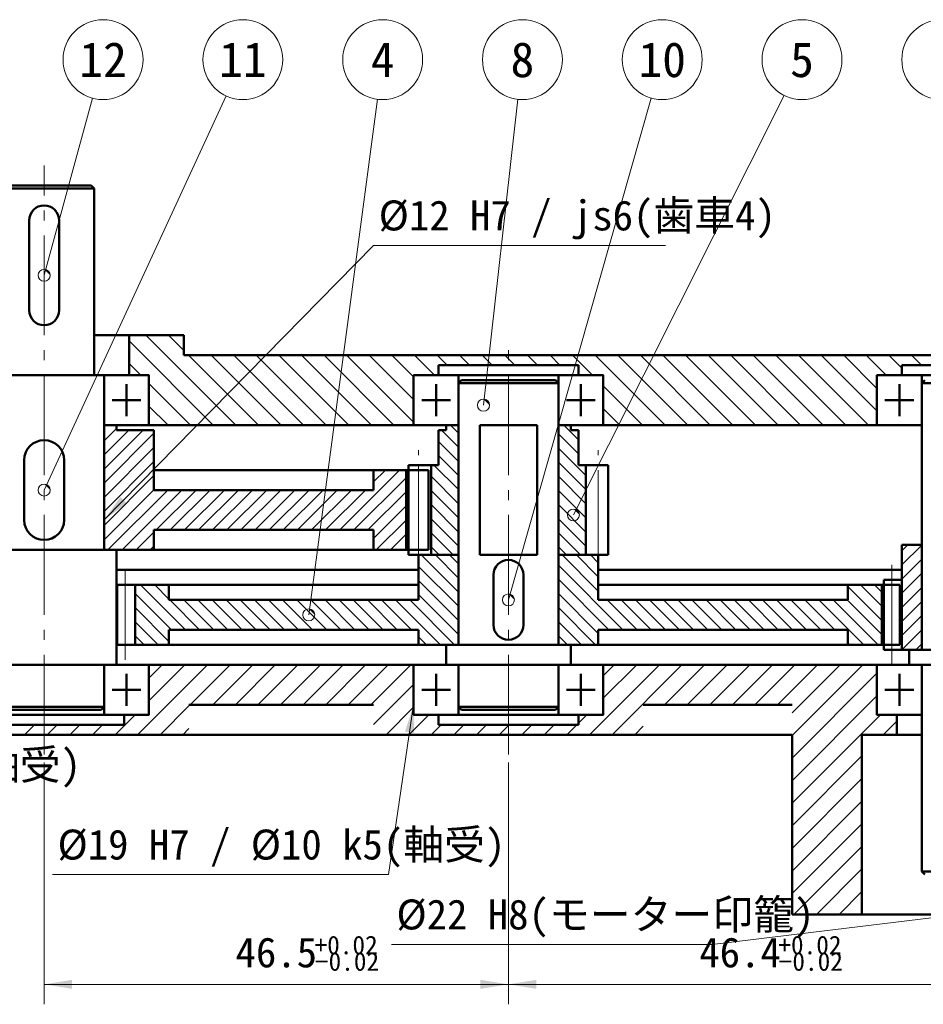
# Model space of a CAD drawing. Header units: millimetres. Extents: x 0 to 420, y 0 to 297.
# Tile 3 of 6: x 110 to 200, y 70 to 169. Entities that reach past the tile are written whole.
import ezdxf
from ezdxf.enums import TextEntityAlignment as Align

# ---------------------------------------------------------------- set-up
doc = ezdxf.new("R2010")
doc.units = ezdxf.units.MM
doc.linetypes.add('GB_CENTER', pattern=[14, 10, -1.5, 1, -1.5])
doc.linetypes.add('GB_HIDDEN', pattern=[4.5, 3, -1.5])
for name, color, linetype, lineweight in [('CENTER', 7, 'GB_CENTER', 20), ('DIM', 7, 'Continuous', 20), ('HATCH', 7, 'Continuous', 13), ('HIDDEN', 7, 'GB_HIDDEN', 25), ('OUTLINE', 7, 'Continuous', 50), ('TEXT', 7, 'Continuous', 20), ('THIN', 7, 'Continuous', 20)]:
    doc.layers.add(name, color=color, linetype=linetype, lineweight=lineweight)
doc.styles.add('JP', font='msgothic.ttc')

msp = doc.modelspace()

# ---------------------------------------------------------------- linework, layer by layer
at = {"layer": 'CENTER'}
for p, q in [((112.1, 95), (112.1, 154)), ((158.6, 95), (158.6, 137)), ((149.6, 113.5), (149.6, 125.5)), ((167.6, 113.5), (167.6, 125.5)), ((149.6, 114), (149.6, 125)), ((120.2, 104.5), (120.2, 113.5)), ((197, 104), (197, 114)), ((197, 104.5), (197, 113.5))]:
    msp.add_line(p, q, dxfattribs=at)
at = {"layer": 'DIM'}
for p, q in [((130.323, 160.968), (112.1, 121.5)), ((116.946, 160.741), (112.1, 143)), ((172.905, 160.753), (158.6, 110.5)), ((186.205, 161.025), (165.1, 119)), ((145.472, 160.635), (138.6, 109)), ((159.552, 160.625), (156.1, 130)), ((118.1, 118.5), (145.1, 146)), ((145.1, 146), (174.313, 146)), ((149.1, 100), (146.6, 83)), ((112.1, 94.2), (112.1, 70)), ((158.6, 94.2), (158.6, 70)), ((158.6, 94.2), (158.6, 70)), ((146.6, 83), (112.938, 83)), ((216, 80.5), (179, 76)), ((179, 76), (146.882, 76)), ((112.1, 72), (158.6, 72)), ((158.6, 72), (205, 72))]:
    msp.add_line(p, q, dxfattribs=at)
for centre in [(112.1, 143), (156.1, 130), (112.1, 121.5), (165.1, 119), (158.6, 110.5), (138.6, 109)]:
    msp.add_circle(centre, 0.6, dxfattribs=at)
for points in [[(112.7, 143), (112.524, 143.424), (112.1, 143.6)], [(156.7, 130), (156.524, 130.424), (156.1, 130.6)], [(112.7, 121.5), (112.524, 121.924), (112.1, 122.1)], [(118.1, 118.5), (119.741, 120.813), (120.383, 120.183)], [(165.7, 119), (165.524, 119.424), (165.1, 119.6)], [(159.2, 110.5), (159.024, 110.924), (158.6, 111.1)], [(139.2, 109), (139.024, 109.424), (138.6, 109.6)], [(149.1, 100), (149.138, 97.164), (148.247, 97.295)], [(112.1, 72), (114.9, 72.45), (114.9, 71.55)], [(158.6, 72), (155.8, 71.55), (155.8, 72.45)], [(158.6, 72), (161.4, 72.45), (161.4, 71.55)]]:
    msp.add_solid(points, dxfattribs=at)
at = {"layer": 'HATCH'}
for p, q in [((129.032, 128), (120.6, 136.432)), ((131.295, 128), (122.295, 137)), ((126.1, 135.458), (124.558, 137)), ((121.77, 133), (120.6, 134.17)), ((133.558, 128), (126.558, 135)), ((135.821, 128), (128.821, 135)), ((138.083, 128), (131.083, 135)), ((140.346, 128), (133.346, 135)), ((142.609, 128), (135.609, 135)), ((144.872, 128), (137.872, 135)), ((147.134, 128), (140.134, 135)), ((149.1, 128.297), (142.397, 135)), ((149.1, 130.56), (144.66, 135)), ((149.1, 132.823), (146.923, 135)), ((151.185, 133), (149.185, 135)), ((152.448, 134), (151.448, 135)), ((154.711, 134), (153.711, 135)), ((156.974, 134), (155.974, 135)), ((159.236, 134), (158.236, 135)), ((161.499, 134), (160.499, 135)), ((163.762, 134), (162.762, 135)), ((167.025, 133), (165.025, 135)), ((174.287, 128), (167.287, 135)), ((176.55, 128), (169.55, 135)), ((178.813, 128), (171.813, 135)), ((181.075, 128), (174.075, 135)), ((183.338, 128), (176.338, 135)), ((185.601, 128), (178.601, 135)), ((187.864, 128), (180.864, 135)), ((190.126, 128), (183.126, 135)), ((192.389, 128), (185.389, 135)), ((194.652, 128), (187.652, 135)), ((195.5, 129.415), (189.915, 135)), ((195.5, 131.677), (192.177, 135)), ((196.44, 133), (194.44, 135)), ((198, 133.703), (196.703, 135)), ((199.966, 134), (198.966, 135)), ((126.77, 128), (122.6, 132.17)), ((172.025, 128), (168.1, 131.925)), ((124.507, 128), (122.6, 129.907)), ((169.762, 128), (168.1, 129.662)), ((118.1, 127.838), (118.262, 128)), ((118.1, 126.424), (119.35, 127.674)), ((118.1, 123.596), (122.004, 127.5)), ((118.1, 125.01), (120.59, 127.5)), ((153.6, 125.782), (151.882, 127.5)), ((153.6, 127.196), (152.796, 128)), ((165.6, 126.532), (164.132, 128)), ((118.1, 122.181), (123.1, 127.181)), ((153.6, 124.368), (151.6, 126.368)), ((165.6, 125.118), (163.6, 127.118)), ((118.1, 120.767), (123.1, 125.767)), ((166.35, 122.953), (163.6, 125.703)), ((118.1, 119.353), (123.1, 124.353)), ((153.6, 122.953), (151.6, 124.953)), ((166.35, 121.539), (163.6, 124.289)), ((141.703, 117.5), (147.703, 123.5)), ((145.1, 122.311), (146.289, 123.5)), ((153.6, 121.539), (151.139, 124)), ((118.1, 117.939), (123.1, 122.939)), ((143.117, 117.5), (148.35, 122.733)), ((153.6, 120.125), (150.85, 122.875)), ((166.35, 120.125), (163.6, 122.875)), ((118.1, 116.524), (123.1, 121.524)), ((118.49, 115.5), (124.49, 121.5)), ((119.904, 115.5), (125.904, 121.5)), ((123.318, 117.5), (127.318, 121.5)), ((124.732, 117.5), (128.732, 121.5)), ((126.147, 117.5), (130.147, 121.5)), ((127.561, 117.5), (131.561, 121.5)), ((128.975, 117.5), (132.975, 121.5)), ((130.389, 117.5), (134.389, 121.5)), ((131.803, 117.5), (135.803, 121.5)), ((133.218, 117.5), (137.218, 121.5)), ((134.632, 117.5), (138.632, 121.5)), ((136.046, 117.5), (140.046, 121.5)), ((137.46, 117.5), (141.46, 121.5)), ((138.874, 117.5), (142.874, 121.5)), ((140.289, 117.5), (144.289, 121.5)), ((144.531, 117.5), (148.35, 121.319)), ((153.6, 118.711), (150.85, 121.461)), ((166.35, 118.711), (163.6, 121.461)), ((145.1, 116.654), (148.35, 119.904)), ((153.6, 117.297), (150.85, 120.047)), ((166.35, 117.297), (163.6, 120.047)), ((145.36, 115.5), (148.35, 118.49)), ((153.6, 115.882), (150.85, 118.632)), ((166.35, 115.882), (163.6, 118.632)), ((121.318, 115.5), (123.1, 117.282)), ((146.774, 115.5), (148.35, 117.076)), ((153.068, 115), (150.85, 117.218)), ((165.818, 115), (163.6, 117.218)), ((122.732, 115.5), (123.1, 115.868)), ((148.188, 115.5), (148.35, 115.662)), ((151.654, 115), (150.85, 115.804)), ((164.404, 115), (163.6, 115.804)), ((198, 115.407), (198.593, 116)), ((198, 113.993), (200, 115.993)), ((153.6, 111.271), (149.871, 115)), ((153.6, 112.685), (151.285, 115)), ((153.6, 114.099), (152.699, 115)), ((167.6, 111.386), (163.986, 115)), ((167.6, 112.801), (165.401, 115)), ((167.6, 114.215), (166.815, 115)), ((198, 112.578), (200, 114.578)), ((153.6, 109.856), (149.6, 113.856)), ((170.072, 107.5), (163.6, 113.972)), ((153.6, 108.442), (149.6, 112.442)), ((168.658, 107.5), (163.6, 112.558)), ((198, 111.164), (200, 113.164)), ((126.258, 107.5), (121.758, 112)), ((124.6, 110.572), (123.172, 112)), ((196, 108.442), (192.6, 111.842)), ((196, 109.856), (193.856, 112)), ((196, 111.271), (195.271, 112)), ((198, 109.75), (200, 111.75)), ((124.844, 107.5), (121.2, 111.144)), ((127.672, 107.5), (124.672, 110.5)), ((129.086, 107.5), (126.086, 110.5)), ((130.501, 107.5), (127.501, 110.5)), ((131.915, 107.5), (128.915, 110.5)), ((133.329, 107.5), (130.329, 110.5)), ((134.743, 107.5), (131.743, 110.5)), ((136.157, 107.5), (133.157, 110.5)), ((137.572, 107.5), (134.572, 110.5)), ((138.986, 107.5), (135.986, 110.5)), ((140.4, 107.5), (137.4, 110.5)), ((141.814, 107.5), (138.814, 110.5)), ((143.228, 107.5), (140.228, 110.5)), ((144.643, 107.5), (141.643, 110.5)), ((146.057, 107.5), (143.057, 110.5)), ((147.471, 107.5), (144.471, 110.5)), ((148.885, 107.5), (145.885, 110.5)), ((151.799, 106), (147.299, 110.5)), ((153.214, 106), (148.714, 110.5)), ((153.6, 107.028), (149.6, 111.028)), ((167.6, 107.144), (163.6, 111.144)), ((171.486, 107.5), (168.486, 110.5)), ((172.901, 107.5), (169.901, 110.5)), ((174.315, 107.5), (171.315, 110.5)), ((175.729, 107.5), (172.729, 110.5)), ((177.143, 107.5), (174.143, 110.5)), ((178.557, 107.5), (175.557, 110.5)), ((179.972, 107.5), (176.972, 110.5)), ((181.386, 107.5), (178.386, 110.5)), ((182.8, 107.5), (179.8, 110.5)), ((184.214, 107.5), (181.214, 110.5)), ((185.628, 107.5), (182.628, 110.5)), ((187.043, 107.5), (184.043, 110.5)), ((188.457, 107.5), (185.457, 110.5)), ((189.871, 107.5), (186.871, 110.5)), ((191.285, 107.5), (188.285, 110.5)), ((194.199, 106), (189.699, 110.5)), ((195.614, 106), (191.114, 110.5)), ((196, 107.028), (192.528, 110.5)), ((124.6, 106.329), (121.2, 109.729)), ((167.329, 106), (163.6, 109.729)), ((198, 108.336), (200, 110.336)), ((198, 106.922), (200, 108.922)), ((123.515, 106), (121.2, 108.315)), ((165.915, 106), (163.6, 108.315)), ((198, 105.507), (200, 107.507)), ((122.101, 106), (121.2, 106.901)), ((150.385, 106), (149.6, 106.785)), ((164.501, 106), (163.6, 106.901)), ((192.785, 106), (192.6, 106.185)), ((199.407, 105.5), (200, 106.093)), ((121.461, 97), (128.461, 104)), ((122.6, 100.401), (126.199, 104)), ((122.6, 102.664), (123.936, 104)), ((126.724, 100), (130.724, 104)), ((128.987, 100), (132.987, 104)), ((131.25, 100), (135.25, 104)), ((133.512, 100), (137.512, 104)), ((135.775, 100), (139.775, 104)), ((138.038, 100), (142.038, 104)), ((140.3, 100), (144.3, 104)), ((142.563, 100), (146.563, 104)), ((144.826, 100), (148.826, 104)), ((166.716, 97), (173.716, 104)), ((168.1, 100.647), (171.453, 104)), ((168.1, 102.909), (169.191, 104)), ((168.979, 97), (175.979, 104)), ((174.242, 100), (178.242, 104)), ((176.504, 100), (180.504, 104)), ((178.767, 100), (182.767, 104)), ((181.03, 100), (185.03, 104)), ((183.293, 100), (187.293, 104)), ((185.555, 100), (189.555, 104)), ((187, 96.919), (194.081, 104)), ((187, 99.182), (191.818, 104)), ((187, 94.656), (195.5, 103.156)), ((145.1, 98.011), (149.1, 102.011)), ((187, 92.394), (195.5, 100.894)), ((123.724, 97), (126.6, 99.876)), ((146.351, 97), (149.1, 99.749)), ((119.199, 97), (121.199, 99)), ((148.614, 97), (150.614, 99)), ((165.6, 98.147), (166.453, 99)), ((187, 90.131), (195.869, 99)), ((110.148, 97), (111.148, 98)), ((112.41, 97), (113.41, 98)), ((114.673, 97), (115.673, 98)), ((116.936, 97), (117.936, 98)), ((150.877, 97), (151.877, 98)), ((153.14, 97), (154.14, 98)), ((155.402, 97), (156.402, 98)), ((157.665, 97), (158.665, 98)), ((159.928, 97), (160.928, 98)), ((162.191, 97), (163.191, 98)), ((164.453, 97), (165.453, 98)), ((171.242, 97), (172.1, 97.858)), ((196.132, 97), (197.5, 98.368)), ((125.987, 97), (126.6, 97.613)), ((187, 87.868), (194, 94.868)), ((187, 85.605), (194, 92.605)), ((187, 83.343), (194, 90.343)), ((187, 81.08), (194, 88.08)), ((187.183, 79), (194, 85.817)), ((189.445, 79), (194, 83.555)), ((191.708, 79), (194, 81.292))]:
    msp.add_line(p, q, dxfattribs=at)
at = {"layer": 'HIDDEN'}
for p, q in [((150.6, 115.5), (150.6, 123.5)), ((197.8, 106), (197.8, 112))]:
    msp.add_line(p, q, dxfattribs=at)
at = {"layer": 'OUTLINE'}
for p, q in [((116.8, 152), (117.1, 151.7)), ((117.1, 133), (117.1, 151.7)), ((110.6, 139.5), (110.6, 148.5)), ((110.6, 139.5), (110.6, 148.5)), ((113.6, 139.5), (113.6, 148.5)), ((113.6, 148.5), (113.6, 139.5)), ((120.6, 133), (120.6, 137)), ((120.6, 137), (126.1, 137)), ((126.1, 135), (126.1, 137)), ((126.1, 135), (238, 135)), ((151.6, 134), (165.6, 134)), ((151.6, 133), (151.6, 134)), ((165.6, 133), (165.6, 134)), ((198, 134), (212, 134)), ((198, 133), (198, 134)), ((118.1, 115.5), (118.1, 133)), ((120.6, 133), (122.6, 133)), ((122.6, 128), (122.6, 133)), ((149.1, 133), (151.6, 133)), ((149.1, 128), (149.1, 133)), ((153.6, 132.2), (153.9, 132.5)), ((153.6, 106), (153.6, 132.2)), ((163.3, 132.5), (163.6, 132.2)), ((163.6, 106), (163.6, 132.2)), ((165.6, 133), (168.1, 133)), ((168.1, 128), (168.1, 133)), ((195.5, 133), (198, 133)), ((195.5, 128), (195.5, 133)), ((200, 132.2), (200.3, 132.5)), ((200, 105.5), (200, 132.2)), ((120.35, 128.9), (120.35, 132.1)), ((151.35, 128.9), (151.35, 132.1)), ((165.85, 128.9), (165.85, 132.1)), ((197.75, 128.9), (197.75, 132.1)), ((118.91, 130.5), (121.79, 130.5)), ((149.91, 130.5), (152.79, 130.5)), ((164.41, 130.5), (167.29, 130.5)), ((196.31, 130.5), (199.19, 130.5)), ((118.1, 115.5), (118.1, 128)), ((118.1, 128), (119.35, 128)), ((119.35, 127.5), (119.35, 128)), ((119.35, 127.5), (123.1, 127.5)), ((122.6, 128), (149.1, 128)), ((123.1, 123.5), (123.1, 127.5)), ((151.6, 124), (151.6, 127.5)), ((151.6, 127.5), (152.35, 127.5)), ((152.35, 127.5), (152.35, 128)), ((152.35, 128), (153.6, 128)), ((153.6, 128), (153.6, 115)), ((155.738, 115), (155.738, 128)), ((161.462, 115), (161.462, 128)), ((163.6, 128), (163.6, 115)), ((163.6, 128), (164.85, 128)), ((164.85, 127.5), (164.85, 128)), ((164.85, 127.5), (165.6, 127.5)), ((165.6, 124), (165.6, 127.5)), ((168.1, 128), (195.5, 128)), ((110.1, 118.5), (110.1, 124.5)), ((110.1, 118.5), (110.1, 124.5)), ((114.1, 118.5), (114.1, 124.5)), ((114.1, 124.5), (114.1, 118.5)), ((123.1, 123.5), (123.1, 121.5)), ((145.1, 123.5), (145.1, 121.5)), ((145.1, 123.5), (150.6, 123.5)), ((148.35, 115.5), (148.35, 123.5)), ((148.6, 115), (148.6, 124)), ((148.6, 124), (151.6, 124)), ((150.6, 115.5), (150.6, 123.5)), ((150.85, 115), (150.85, 124)), ((165.6, 124), (168.6, 124)), ((166.35, 115), (166.35, 124)), ((168.6, 115), (168.6, 124)), ((123.1, 121.5), (145.1, 121.5)), ((123.1, 117.5), (145.1, 117.5)), ((123.1, 117.5), (123.1, 115.5)), ((145.1, 117.5), (145.1, 115.5)), ((119.35, 115.5), (123.1, 115.5)), ((119.35, 104), (119.35, 115.5)), ((145.1, 115.5), (150.6, 115.5)), ((198, 112.5), (198, 116)), ((198, 116), (200, 116)), ((200, 116), (200, 105.5)), ((148.6, 115), (153.6, 115)), ((149.6, 112), (149.6, 115)), ((149.6, 115), (153.6, 115)), ((153.6, 106), (153.6, 115)), ((163.6, 106), (163.6, 115)), ((163.6, 115), (167.6, 115)), ((163.6, 115), (168.6, 115)), ((167.6, 112), (167.6, 115)), ((119.35, 113.5), (149.6, 113.5)), ((119.35, 113.5), (149.6, 113.5)), ((167.6, 113.5), (198, 113.5)), ((167.6, 113.5), (198, 113.5)), ((157.1, 108), (157.1, 113)), ((157.1, 108), (157.1, 113)), ((160.1, 108), (160.1, 113)), ((160.1, 113), (160.1, 108)), ((196.2, 105.5), (196.2, 112.5)), ((196.2, 112.5), (198, 112.5)), ((198, 105.5), (198, 112.5)), ((119.4, 106), (119.4, 112)), ((119.4, 112), (124.6, 112)), ((121.2, 106), (121.2, 112)), ((124.6, 112), (124.6, 110.5)), ((149.6, 112), (149.6, 110.5)), ((167.6, 112), (167.6, 110.5)), ((192.6, 112), (192.6, 110.5)), ((192.6, 112), (197.8, 112)), ((196, 106), (196, 112)), ((197.8, 106), (197.8, 112)), ((124.6, 110.5), (149.6, 110.5)), ((167.6, 110.5), (192.6, 110.5)), ((124.6, 107.5), (149.6, 107.5)), ((124.6, 107.5), (124.6, 106)), ((149.6, 107.5), (149.6, 106)), ((167.6, 107.5), (192.6, 107.5)), ((167.6, 107.5), (167.6, 106)), ((192.6, 107.5), (192.6, 106)), ((119.4, 106), (124.6, 106)), ((149.6, 106), (153.6, 106)), ((152.35, 104), (152.35, 106)), ((164.85, 106), (167.6, 106)), ((164.85, 104), (164.85, 106)), ((192.6, 106), (197.8, 106)), ((196.2, 105.5), (200, 105.5)), ((198.75, 104), (198.75, 105.5)), ((118.1, 99.8), (118.1, 104)), ((122.6, 99), (122.6, 104)), ((122.6, 104), (149.1, 104)), ((149.1, 99), (149.1, 104)), ((153.6, 99.8), (153.6, 104)), ((163.6, 99.8), (163.6, 104)), ((168.1, 99), (168.1, 104)), ((168.1, 104), (195.5, 104)), ((195.5, 99), (195.5, 104)), ((200, 83.3), (200, 104)), ((120.35, 99.9), (120.35, 103.1)), ((151.35, 99.9), (151.35, 103.1)), ((165.85, 99.9), (165.85, 103.1)), ((197.75, 99.9), (197.75, 103.1)), ((118.91, 101.5), (121.79, 101.5)), ((149.91, 101.5), (152.79, 101.5)), ((164.41, 101.5), (167.29, 101.5)), ((196.31, 101.5), (199.19, 101.5)), ((117.8, 99.5), (118.1, 99.8)), ((126.6, 100), (145.1, 100)), ((126.6, 100), (145.1, 100)), ((126.6, 100), (145.1, 100)), ((126.6, 100), (145.1, 100)), ((126.6, 100), (145.1, 100)), ((153.6, 99.8), (153.9, 99.5)), ((163.3, 99.5), (163.6, 99.8)), ((172.1, 100), (187, 100)), ((172.1, 100), (187, 100)), ((172.1, 100), (187, 100)), ((172.1, 100), (187, 100)), ((172.1, 100), (187, 100)), ((120.1, 98), (120.1, 99)), ((120.1, 99), (122.6, 99)), ((149.1, 99), (151.6, 99)), ((151.6, 98), (151.6, 99)), ((165.6, 98), (165.6, 99)), ((165.6, 99), (168.1, 99)), ((195.5, 99), (197.5, 99)), ((197.5, 97), (197.5, 99)), ((104.1, 98), (120.1, 98)), ((151.6, 98), (165.6, 98)), ((97.6, 97), (187, 97)), ((187, 79), (187, 97)), ((194, 97), (197.5, 97)), ((194, 79), (194, 97)), ((200, 83.3), (200.3, 83)), ((187, 79), (194, 79))]:
    msp.add_line(p, q, dxfattribs=at)
for points in [[(107.4, 152), (107.472, 152), (107.593, 152), (107.805, 152), (108.109, 152), (108.458, 152), (108.911, 152), (109.402, 152), (109.945, 152), (110.536, 152), (111.145, 152), (111.782, 152), (112.418, 152), (113.055, 152), (113.664, 152), (114.255, 152), (114.798, 152), (115.289, 152), (115.742, 152), (116.091, 152), (116.395, 152), (116.607, 152), (116.728, 152), (116.8, 152)], [(107.1, 151.7), (107.176, 151.7), (107.306, 151.7), (107.531, 151.7), (107.854, 151.7), (108.225, 151.7), (108.707, 151.7), (109.23, 151.7), (109.807, 151.7), (110.436, 151.7), (111.084, 151.7), (111.761, 151.7), (112.439, 151.7), (113.116, 151.7), (113.764, 151.7), (114.393, 151.7), (114.97, 151.7), (115.493, 151.7), (115.975, 151.7), (116.346, 151.7), (116.669, 151.7), (116.894, 151.7), (117.024, 151.7), (117.1, 151.7)], [(120.6, 137), (120.588, 137), (120.568, 137), (120.533, 137), (120.482, 137), (120.422, 137), (120.34, 137), (120.25, 137), (120.146, 137), (120.025, 137), (119.896, 137), (119.748, 137), (119.59, 137), (119.422, 137), (119.237, 137), (119.044, 137), (118.837, 137), (118.619, 137), (118.393, 137), (118.151, 137), (117.903, 137), (117.643, 137), (117.374, 137), (117.1, 137)], [(106.1, 133), (106.192, 133), (106.347, 133), (106.617, 133), (107.005, 133), (107.45, 133), (108.029, 133), (108.656, 133), (109.348, 133), (110.103, 133), (110.881, 133), (111.694, 133), (112.506, 133), (113.319, 133), (114.097, 133), (114.852, 133), (115.544, 133), (116.171, 133), (116.75, 133), (117.195, 133), (117.583, 133), (117.853, 133), (118.008, 133), (118.1, 133)], [(120.6, 133), (120.592, 133), (120.578, 133), (120.553, 133), (120.517, 133), (120.475, 133), (120.418, 133), (120.355, 133), (120.282, 133), (120.197, 133), (120.106, 133), (120.002, 133), (119.891, 133), (119.772, 133), (119.64, 133), (119.503, 133), (119.355, 133), (119.199, 133), (119.037, 133), (118.863, 133), (118.684, 133), (118.496, 133), (118.3, 133), (118.1, 133)], [(165.6, 133), (165.493, 133), (165.312, 133), (164.997, 133), (164.544, 133), (164.025, 133), (163.35, 133), (162.618, 133), (161.81, 133), (160.93, 133), (160.022, 133), (159.074, 133), (158.126, 133), (157.178, 133), (156.27, 133), (155.39, 133), (154.582, 133), (153.85, 133), (153.175, 133), (152.656, 133), (152.203, 133), (151.888, 133), (151.707, 133), (151.6, 133)], [(153.6, 132.2), (153.676, 132.2), (153.806, 132.2), (154.031, 132.2), (154.354, 132.2), (154.725, 132.2), (155.207, 132.2), (155.73, 132.2), (156.307, 132.2), (156.936, 132.2), (157.584, 132.2), (158.261, 132.2), (158.939, 132.2), (159.616, 132.2), (160.264, 132.2), (160.893, 132.2), (161.47, 132.2), (161.993, 132.2), (162.475, 132.2), (162.846, 132.2), (163.169, 132.2), (163.394, 132.2), (163.524, 132.2), (163.6, 132.2)], [(153.9, 132.5), (153.972, 132.5), (154.093, 132.5), (154.305, 132.5), (154.609, 132.5), (154.958, 132.5), (155.411, 132.5), (155.902, 132.5), (156.445, 132.5), (157.036, 132.5), (157.645, 132.5), (158.282, 132.5), (158.918, 132.5), (159.555, 132.5), (160.164, 132.5), (160.755, 132.5), (161.298, 132.5), (161.789, 132.5), (162.242, 132.5), (162.591, 132.5), (162.895, 132.5), (163.107, 132.5), (163.228, 132.5), (163.3, 132.5)], [(212, 133), (211.893, 133), (211.712, 133), (211.397, 133), (210.944, 133), (210.425, 133), (209.75, 133), (209.018, 133), (208.21, 133), (207.33, 133), (206.422, 133), (205.474, 133), (204.526, 133), (203.578, 133), (202.67, 133), (201.79, 133), (200.982, 133), (200.25, 133), (199.575, 133), (199.056, 133), (198.603, 133), (198.288, 133), (198.107, 133), (198, 133)], [(200, 132.2), (200.076, 132.2), (200.206, 132.2), (200.431, 132.2), (200.754, 132.2), (201.125, 132.2), (201.607, 132.2), (202.13, 132.2), (202.707, 132.2), (203.336, 132.2), (203.984, 132.2), (204.661, 132.2), (205.339, 132.2), (206.016, 132.2), (206.664, 132.2), (207.293, 132.2), (207.87, 132.2), (208.393, 132.2), (208.875, 132.2), (209.246, 132.2), (209.569, 132.2), (209.794, 132.2), (209.924, 132.2), (210, 132.2)], [(122.6, 128), (122.589, 128), (122.571, 128), (122.539, 128), (122.492, 128), (122.437, 128), (122.363, 128), (122.28, 128), (122.185, 128), (122.075, 128), (121.956, 128), (121.821, 128), (121.676, 128), (121.521, 128), (121.35, 128), (121.172, 128), (120.979, 128), (120.776, 128), (120.566, 128), (120.34, 128), (120.107, 128), (119.863, 128), (119.61, 128), (119.35, 128)], [(123.1, 127.5), (123.088, 127.5), (123.066, 127.5), (123.029, 127.5), (122.975, 127.5), (122.911, 127.5), (122.825, 127.5), (122.729, 127.5), (122.619, 127.5), (122.491, 127.5), (122.354, 127.5), (122.197, 127.5), (122.029, 127.5), (121.85, 127.5), (121.652, 127.5), (121.446, 127.5), (121.224, 127.5), (120.99, 127.5), (120.748, 127.5), (120.487, 127.5), (120.22, 127.5), (119.939, 127.5), (119.648, 127.5), (119.35, 127.5)], [(152.35, 128), (152.092, 128), (151.839, 128), (151.596, 128), (151.365, 128), (151.139, 128), (150.929, 128), (150.726, 128), (150.533, 128), (150.355, 128), (150.184, 128), (150.028, 128), (149.883, 128), (149.747, 128), (149.628, 128), (149.517, 128), (149.421, 128), (149.338, 128), (149.263, 128), (149.209, 128), (149.161, 128), (149.129, 128), (149.111, 128), (149.1, 128)], [(152.35, 127.5), (152.288, 127.5), (152.228, 127.5), (152.17, 127.5), (152.116, 127.5), (152.063, 127.5), (152.014, 127.5), (151.967, 127.5), (151.923, 127.5), (151.882, 127.5), (151.843, 127.5), (151.808, 127.5), (151.775, 127.5), (151.744, 127.5), (151.718, 127.5), (151.693, 127.5), (151.671, 127.5), (151.653, 127.5), (151.636, 127.5), (151.624, 127.5), (151.614, 127.5), (151.606, 127.5), (151.602, 127.5), (151.6, 127.5)], [(155.738, 128), (155.962, 128), (156.189, 128), (156.425, 128), (156.667, 128), (156.912, 128), (157.165, 128), (157.42, 128), (157.678, 128), (157.94, 128), (158.203, 128), (158.468, 128), (158.732, 128), (158.997, 128), (159.26, 128), (159.522, 128), (159.78, 128), (160.035, 128), (160.288, 128), (160.533, 128), (160.775, 128), (161.011, 128), (161.238, 128), (161.462, 128)], [(168.1, 128), (168.089, 128), (168.071, 128), (168.039, 128), (167.991, 128), (167.937, 128), (167.862, 128), (167.779, 128), (167.683, 128), (167.572, 128), (167.453, 128), (167.317, 128), (167.172, 128), (167.016, 128), (166.845, 128), (166.667, 128), (166.474, 128), (166.271, 128), (166.061, 128), (165.835, 128), (165.604, 128), (165.361, 128), (165.108, 128), (164.85, 128)], [(165.6, 127.5), (165.598, 127.5), (165.594, 127.5), (165.586, 127.5), (165.576, 127.5), (165.564, 127.5), (165.547, 127.5), (165.529, 127.5), (165.507, 127.5), (165.482, 127.5), (165.456, 127.5), (165.425, 127.5), (165.392, 127.5), (165.357, 127.5), (165.318, 127.5), (165.277, 127.5), (165.233, 127.5), (165.186, 127.5), (165.137, 127.5), (165.084, 127.5), (165.03, 127.5), (164.972, 127.5), (164.912, 127.5), (164.85, 127.5)], [(200, 128), (199.651, 128), (199.309, 128), (198.978, 128), (198.661, 128), (198.352, 128), (198.062, 128), (197.782, 128), (197.515, 128), (197.266, 128), (197.027, 128), (196.81, 128), (196.605, 128), (196.415, 128), (196.247, 128), (196.09, 128), (195.956, 128), (195.838, 128), (195.732, 128), (195.654, 128), (195.587, 128), (195.541, 128), (195.515, 128), (195.5, 128)], [(123.1, 123.5), (124.737, 123.5), (126.351, 123.5), (127.924, 123.5), (129.442, 123.5), (130.932, 123.5), (132.34, 123.5), (133.706, 123.5), (135.015, 123.5), (136.239, 123.5), (137.422, 123.5), (138.503, 123.5), (139.522, 123.5), (140.477, 123.5), (141.317, 123.5), (142.108, 123.5), (142.788, 123.5), (143.386, 123.5), (143.92, 123.5), (144.316, 123.5), (144.657, 123.5), (144.89, 123.5), (145.022, 123.5), (145.1, 123.5)], [(151.6, 124), (151.36, 124), (151.125, 124), (150.9, 124), (150.685, 124), (150.476, 124), (150.282, 124), (150.095, 124), (149.917, 124), (149.753, 124), (149.595, 124), (149.452, 124), (149.318, 124), (149.193, 124), (149.084, 124), (148.982, 124), (148.895, 124), (148.818, 124), (148.75, 124), (148.699, 124), (148.656, 124), (148.627, 124), (148.61, 124), (148.6, 124)], [(168.6, 124), (168.59, 124), (168.573, 124), (168.544, 124), (168.501, 124), (168.45, 124), (168.382, 124), (168.305, 124), (168.218, 124), (168.116, 124), (168.007, 124), (167.882, 124), (167.748, 124), (167.605, 124), (167.447, 124), (167.283, 124), (167.105, 124), (166.918, 124), (166.724, 124), (166.515, 124), (166.3, 124), (166.075, 124), (165.84, 124), (165.6, 124)], [(137.153, 121.5), (137.795, 121.5), (138.422, 121.5), (139.024, 121.5), (139.595, 121.5), (140.151, 121.5), (140.666, 121.5), (141.162, 121.5), (141.633, 121.5), (142.067, 121.5), (142.484, 121.5), (142.861, 121.5), (143.214, 121.5), (143.542, 121.5), (143.829, 121.5), (144.098, 121.5), (144.327, 121.5), (144.528, 121.5), (144.707, 121.5), (144.839, 121.5), (144.953, 121.5), (145.03, 121.5), (145.074, 121.5), (145.1, 121.5)], [(137.153, 117.5), (137.795, 117.5), (138.422, 117.5), (139.024, 117.5), (139.595, 117.5), (140.151, 117.5), (140.666, 117.5), (141.162, 117.5), (141.633, 117.5), (142.067, 117.5), (142.484, 117.5), (142.861, 117.5), (143.214, 117.5), (143.542, 117.5), (143.829, 117.5), (144.098, 117.5), (144.327, 117.5), (144.528, 117.5), (144.707, 117.5), (144.839, 117.5), (144.953, 117.5), (145.03, 117.5), (145.074, 117.5), (145.1, 117.5)], [(104.85, 115.5), (104.961, 115.5), (105.148, 115.5), (105.475, 115.5), (105.944, 115.5), (106.482, 115.5), (107.18, 115.5), (107.938, 115.5), (108.775, 115.5), (109.687, 115.5), (110.627, 115.5), (111.609, 115.5), (112.591, 115.5), (113.573, 115.5), (114.513, 115.5), (115.425, 115.5), (116.262, 115.5), (117.02, 115.5), (117.718, 115.5), (118.256, 115.5), (118.725, 115.5), (119.052, 115.5), (119.239, 115.5), (119.35, 115.5)], [(123.1, 115.5), (124.737, 115.5), (126.351, 115.5), (127.924, 115.5), (129.442, 115.5), (130.932, 115.5), (132.34, 115.5), (133.706, 115.5), (135.015, 115.5), (136.239, 115.5), (137.422, 115.5), (138.503, 115.5), (139.522, 115.5), (140.477, 115.5), (141.317, 115.5), (142.108, 115.5), (142.788, 115.5), (143.386, 115.5), (143.92, 115.5), (144.316, 115.5), (144.657, 115.5), (144.89, 115.5), (145.022, 115.5), (145.1, 115.5)], [(155.738, 115), (155.962, 115), (156.189, 115), (156.425, 115), (156.667, 115), (156.912, 115), (157.165, 115), (157.42, 115), (157.678, 115), (157.94, 115), (158.203, 115), (158.468, 115), (158.732, 115), (158.997, 115), (159.26, 115), (159.522, 115), (159.78, 115), (160.035, 115), (160.288, 115), (160.533, 115), (160.775, 115), (161.011, 115), (161.238, 115), (161.462, 115)], [(198, 112.5), (197.854, 112.5), (197.711, 112.5), (197.574, 112.5), (197.444, 112.5), (197.318, 112.5), (197.201, 112.5), (197.089, 112.5), (196.982, 112.5), (196.884, 112.5), (196.79, 112.5), (196.705, 112.5), (196.625, 112.5), (196.551, 112.5), (196.486, 112.5), (196.426, 112.5), (196.374, 112.5), (196.329, 112.5), (196.288, 112.5), (196.259, 112.5), (196.233, 112.5), (196.216, 112.5), (196.206, 112.5), (196.2, 112.5)], [(124.6, 112), (124.69, 112), (124.843, 112), (125.111, 112), (125.504, 112), (125.961, 112), (126.577, 112), (127.264, 112), (128.047, 112), (128.956, 112), (129.921, 112), (131.016, 112), (132.182, 112), (133.419, 112), (134.769, 112), (136.164, 112), (137.653, 112), (139.203, 112), (140.799, 112), (142.482, 112), (144.193, 112), (145.961, 112), (147.769, 112), (149.6, 112)], [(167.6, 112), (169.431, 112), (171.239, 112), (173.007, 112), (174.718, 112), (176.401, 112), (177.997, 112), (179.547, 112), (181.036, 112), (182.431, 112), (183.781, 112), (185.018, 112), (186.184, 112), (187.279, 112), (188.244, 112), (189.153, 112), (189.936, 112), (190.623, 112), (191.239, 112), (191.696, 112), (192.089, 112), (192.357, 112), (192.51, 112), (192.6, 112)], [(124.6, 110.5), (124.69, 110.5), (124.843, 110.5), (125.111, 110.5), (125.504, 110.5), (125.961, 110.5), (126.577, 110.5), (127.264, 110.5), (128.047, 110.5), (128.956, 110.5), (129.921, 110.5), (131.016, 110.5), (132.182, 110.5), (133.419, 110.5), (134.769, 110.5), (136.164, 110.5), (137.653, 110.5), (139.203, 110.5), (140.799, 110.5), (142.482, 110.5), (144.193, 110.5), (145.961, 110.5), (147.769, 110.5), (149.6, 110.5)], [(183.22, 110.5), (183.973, 110.5), (184.71, 110.5), (185.417, 110.5), (186.089, 110.5), (186.744, 110.5), (187.351, 110.5), (187.937, 110.5), (188.492, 110.5), (189.005, 110.5), (189.499, 110.5), (189.945, 110.5), (190.363, 110.5), (190.752, 110.5), (191.091, 110.5), (191.41, 110.5), (191.683, 110.5), (191.921, 110.5), (192.134, 110.5), (192.29, 110.5), (192.425, 110.5), (192.517, 110.5), (192.569, 110.5), (192.6, 110.5)], [(124.6, 107.5), (124.69, 107.5), (124.843, 107.5), (125.111, 107.5), (125.504, 107.5), (125.961, 107.5), (126.577, 107.5), (127.264, 107.5), (128.047, 107.5), (128.956, 107.5), (129.921, 107.5), (131.016, 107.5), (132.182, 107.5), (133.419, 107.5), (134.769, 107.5), (136.164, 107.5), (137.653, 107.5), (139.203, 107.5), (140.799, 107.5), (142.482, 107.5), (144.193, 107.5), (145.961, 107.5), (147.769, 107.5), (149.6, 107.5)], [(183.22, 107.5), (183.973, 107.5), (184.71, 107.5), (185.417, 107.5), (186.089, 107.5), (186.744, 107.5), (187.351, 107.5), (187.937, 107.5), (188.492, 107.5), (189.005, 107.5), (189.499, 107.5), (189.945, 107.5), (190.363, 107.5), (190.752, 107.5), (191.091, 107.5), (191.41, 107.5), (191.683, 107.5), (191.921, 107.5), (192.134, 107.5), (192.29, 107.5), (192.425, 107.5), (192.517, 107.5), (192.569, 107.5), (192.6, 107.5)], [(124.6, 106), (124.69, 106), (124.843, 106), (125.111, 106), (125.504, 106), (125.961, 106), (126.577, 106), (127.264, 106), (128.047, 106), (128.956, 106), (129.921, 106), (131.016, 106), (132.182, 106), (133.419, 106), (134.769, 106), (136.164, 106), (137.653, 106), (139.203, 106), (140.799, 106), (142.482, 106), (144.193, 106), (145.961, 106), (147.769, 106), (149.6, 106)], [(152.35, 106), (152.445, 106), (152.607, 106), (152.889, 106), (153.293, 106), (153.757, 106), (154.359, 106), (155.012, 106), (155.734, 106), (156.52, 106), (157.33, 106), (158.177, 106), (159.023, 106), (159.87, 106), (160.68, 106), (161.466, 106), (162.188, 106), (162.841, 106), (163.443, 106), (163.907, 106), (164.311, 106), (164.593, 106), (164.755, 106), (164.85, 106)], [(167.6, 106), (169.431, 106), (171.239, 106), (173.007, 106), (174.718, 106), (176.401, 106), (177.997, 106), (179.547, 106), (181.036, 106), (182.431, 106), (183.781, 106), (185.018, 106), (186.184, 106), (187.279, 106), (188.244, 106), (189.153, 106), (189.936, 106), (190.623, 106), (191.239, 106), (191.696, 106), (192.089, 106), (192.357, 106), (192.51, 106), (192.6, 106)], [(198.75, 105.5), (198.845, 105.5), (199.007, 105.5), (199.289, 105.5), (199.693, 105.5), (200.157, 105.5), (200.759, 105.5), (201.412, 105.5), (202.134, 105.5), (202.92, 105.5), (203.73, 105.5), (204.577, 105.5), (205.423, 105.5), (206.27, 105.5), (207.08, 105.5), (207.866, 105.5), (208.588, 105.5), (209.241, 105.5), (209.843, 105.5), (210.307, 105.5), (210.711, 105.5), (210.993, 105.5), (211.155, 105.5), (211.25, 105.5)], [(104.85, 104), (104.961, 104), (105.148, 104), (105.475, 104), (105.944, 104), (106.482, 104), (107.18, 104), (107.938, 104), (108.775, 104), (109.687, 104), (110.627, 104), (111.609, 104), (112.591, 104), (113.573, 104), (114.513, 104), (115.425, 104), (116.262, 104), (117.02, 104), (117.718, 104), (118.256, 104), (118.725, 104), (119.052, 104), (119.239, 104), (119.35, 104)], [(122.6, 104), (122.589, 104), (122.571, 104), (122.539, 104), (122.492, 104), (122.437, 104), (122.363, 104), (122.28, 104), (122.185, 104), (122.075, 104), (121.956, 104), (121.821, 104), (121.676, 104), (121.521, 104), (121.35, 104), (121.172, 104), (120.979, 104), (120.776, 104), (120.566, 104), (120.34, 104), (120.107, 104), (119.863, 104), (119.61, 104), (119.35, 104)], [(152.35, 104), (152.445, 104), (152.607, 104), (152.889, 104), (153.293, 104), (153.757, 104), (154.359, 104), (155.012, 104), (155.734, 104), (156.52, 104), (157.33, 104), (158.177, 104), (159.023, 104), (159.87, 104), (160.68, 104), (161.466, 104), (162.188, 104), (162.841, 104), (163.443, 104), (163.907, 104), (164.311, 104), (164.593, 104), (164.755, 104), (164.85, 104)], [(168.1, 104), (168.089, 104), (168.071, 104), (168.039, 104), (167.991, 104), (167.937, 104), (167.862, 104), (167.779, 104), (167.683, 104), (167.572, 104), (167.453, 104), (167.317, 104), (167.172, 104), (167.016, 104), (166.845, 104), (166.667, 104), (166.474, 104), (166.271, 104), (166.061, 104), (165.835, 104), (165.604, 104), (165.361, 104), (165.108, 104), (164.85, 104)], [(198.75, 104), (198.845, 104), (199.007, 104), (199.289, 104), (199.693, 104), (200.157, 104), (200.759, 104), (201.412, 104), (202.134, 104), (202.92, 104), (203.73, 104), (204.577, 104), (205.423, 104), (206.27, 104), (207.08, 104), (207.866, 104), (208.588, 104), (209.241, 104), (209.843, 104), (210.307, 104), (210.711, 104), (210.993, 104), (211.155, 104), (211.25, 104)], [(106.1, 99.8), (106.192, 99.8), (106.347, 99.8), (106.617, 99.8), (107.005, 99.8), (107.45, 99.8), (108.029, 99.8), (108.656, 99.8), (109.348, 99.8), (110.103, 99.8), (110.881, 99.8), (111.694, 99.8), (112.506, 99.8), (113.319, 99.8), (114.097, 99.8), (114.852, 99.8), (115.544, 99.8), (116.171, 99.8), (116.75, 99.8), (117.195, 99.8), (117.583, 99.8), (117.853, 99.8), (118.008, 99.8), (118.1, 99.8)], [(153.6, 99.8), (153.676, 99.8), (153.806, 99.8), (154.031, 99.8), (154.354, 99.8), (154.725, 99.8), (155.207, 99.8), (155.73, 99.8), (156.307, 99.8), (156.936, 99.8), (157.584, 99.8), (158.261, 99.8), (158.939, 99.8), (159.616, 99.8), (160.264, 99.8), (160.893, 99.8), (161.47, 99.8), (161.993, 99.8), (162.475, 99.8), (162.846, 99.8), (163.169, 99.8), (163.394, 99.8), (163.524, 99.8), (163.6, 99.8)], [(120.1, 99), (119.978, 99), (119.771, 99), (119.411, 99), (118.893, 99), (118.3, 99), (117.529, 99), (116.692, 99), (115.769, 99), (114.762, 99), (113.725, 99), (112.642, 99), (111.558, 99), (110.475, 99), (109.438, 99), (108.431, 99), (107.508, 99), (106.671, 99), (105.9, 99), (105.307, 99), (104.789, 99), (104.429, 99), (104.222, 99), (104.1, 99)], [(106.4, 99.5), (106.487, 99.5), (106.635, 99.5), (106.891, 99.5), (107.26, 99.5), (107.683, 99.5), (108.232, 99.5), (108.828, 99.5), (109.486, 99.5), (110.203, 99.5), (110.942, 99.5), (111.714, 99.5), (112.486, 99.5), (113.258, 99.5), (113.997, 99.5), (114.714, 99.5), (115.372, 99.5), (115.968, 99.5), (116.517, 99.5), (116.94, 99.5), (117.309, 99.5), (117.565, 99.5), (117.713, 99.5), (117.8, 99.5)], [(165.6, 99), (165.493, 99), (165.312, 99), (164.997, 99), (164.544, 99), (164.025, 99), (163.35, 99), (162.618, 99), (161.81, 99), (160.93, 99), (160.022, 99), (159.074, 99), (158.126, 99), (157.178, 99), (156.27, 99), (155.39, 99), (154.582, 99), (153.85, 99), (153.175, 99), (152.656, 99), (152.203, 99), (151.888, 99), (151.707, 99), (151.6, 99)], [(153.9, 99.5), (153.972, 99.5), (154.093, 99.5), (154.305, 99.5), (154.609, 99.5), (154.958, 99.5), (155.411, 99.5), (155.902, 99.5), (156.445, 99.5), (157.036, 99.5), (157.645, 99.5), (158.282, 99.5), (158.918, 99.5), (159.555, 99.5), (160.164, 99.5), (160.755, 99.5), (161.298, 99.5), (161.789, 99.5), (162.242, 99.5), (162.591, 99.5), (162.895, 99.5), (163.107, 99.5), (163.228, 99.5), (163.3, 99.5)], [(200, 99), (199.801, 99), (199.607, 99), (199.419, 99), (199.241, 99), (199.067, 99), (198.906, 99), (198.75, 99), (198.602, 99), (198.465, 99), (198.333, 99), (198.213, 99), (198.101, 99), (197.997, 99), (197.906, 99), (197.82, 99), (197.747, 99), (197.683, 99), (197.626, 99), (197.583, 99), (197.547, 99), (197.522, 99), (197.508, 99), (197.5, 99)], [(200, 97), (199.801, 97), (199.607, 97), (199.419, 97), (199.241, 97), (199.067, 97), (198.906, 97), (198.75, 97), (198.602, 97), (198.465, 97), (198.333, 97), (198.213, 97), (198.101, 97), (197.997, 97), (197.906, 97), (197.82, 97), (197.747, 97), (197.683, 97), (197.626, 97), (197.583, 97), (197.547, 97), (197.522, 97), (197.508, 97), (197.5, 97)], [(200, 83.3), (200.076, 83.3), (200.206, 83.3), (200.431, 83.3), (200.754, 83.3), (201.125, 83.3), (201.607, 83.3), (202.13, 83.3), (202.707, 83.3), (203.336, 83.3), (203.984, 83.3), (204.661, 83.3), (205.339, 83.3), (206.016, 83.3), (206.664, 83.3), (207.293, 83.3), (207.87, 83.3), (208.393, 83.3), (208.875, 83.3), (209.246, 83.3), (209.569, 83.3), (209.794, 83.3), (209.924, 83.3), (210, 83.3)], [(216, 79), (215.832, 79), (215.547, 79), (215.052, 79), (214.341, 79), (213.524, 79), (212.464, 79), (211.314, 79), (210.045, 79), (208.661, 79), (207.235, 79), (205.745, 79), (204.255, 79), (202.765, 79), (201.339, 79), (199.955, 79), (198.686, 79), (197.536, 79), (196.476, 79), (195.659, 79), (194.948, 79), (194.453, 79), (194.168, 79), (194, 79)]]:
    msp.add_lwpolyline(points, dxfattribs=at)
for points in [[(118.1, 128), (122.6, 128), (122.6, 133), (118.1, 133)], [(153.6, 128), (149.1, 128), (149.1, 133), (153.6, 133)], [(163.6, 128), (168.1, 128), (168.1, 133), (163.6, 133)], [(200, 128), (195.5, 128), (195.5, 133), (200, 133)], [(118.1, 99), (122.6, 99), (122.6, 104), (118.1, 104)], [(153.6, 99), (149.1, 99), (149.1, 104), (153.6, 104)], [(163.6, 99), (168.1, 99), (168.1, 104), (163.6, 104)], [(200, 99), (195.5, 99), (195.5, 104), (200, 104)]]:
    msp.add_lwpolyline(points, close=True, dxfattribs=at)
for centre, radius, start, end in [((112.1, 148.5), 1.5, 0, 180), ((112.1, 139.5), 1.5, 180, 0), ((112.1, 124.5), 2, 0, 180), ((112.1, 118.5), 2, 180, 0), ((158.6, 113), 1.5, 0, 180), ((158.6, 108), 1.5, 180, 0)]:
    msp.add_arc(centre, radius, start, end, dxfattribs=at)
at = {"layer": 'THIN'}
for centre in [(118, 164.6), (132, 164.6), (146, 164.6), (160, 164.6), (174, 164.6), (188, 164.6), (202, 164.6)]:
    msp.add_circle(centre, 4, dxfattribs=at)

# ---------------------------------------------------------------- texts
at = {"layer": 'DIM', "style": 'JP'}
for s, height, p in [('Ø12 H7 / js6(歯車4)', 3, (145.6, 146.6)), ('Ø21 H7 / Ø12 k5(軸受)', 3, (70.938, 91.6)), ('Ø19 H7 / Ø10 k5(軸受)', 3, (113.438, 83.6)), ('Ø22 H8(モーター印籠)', 3, (147.382, 76.6)), ('+0.02', 1.86, (139.181, 74.45)), ('+0.02', 1.86, (185.631, 74.45)), ('−0.02', 1.86, (139.181, 72.8)), ('−0.02', 1.86, (185.631, 72.8))]:
    msp.add_text(s, height=height, dxfattribs=at).set_placement(p, align=Align.BOTTOM_LEFT)
for s, p in [('46.5', (135.35, 72.8)), ('46.4', (181.8, 72.8))]:
    msp.add_text(s, height=3, dxfattribs=at).set_placement(p, align=Align.BOTTOM_CENTER)
at = {"layer": 'TEXT', "style": 'JP'}
for s, p in [('12', (118, 164.6)), ('11', (132, 164.6)), ('4', (146, 164.6)), ('8', (160, 164.6)), ('10', (174, 164.6)), ('5', (188, 164.6))]:
    msp.add_text(s, height=3.5, dxfattribs=at).set_placement(p, align=Align.MIDDLE_CENTER)

doc.saveas('drawing.dxf')
